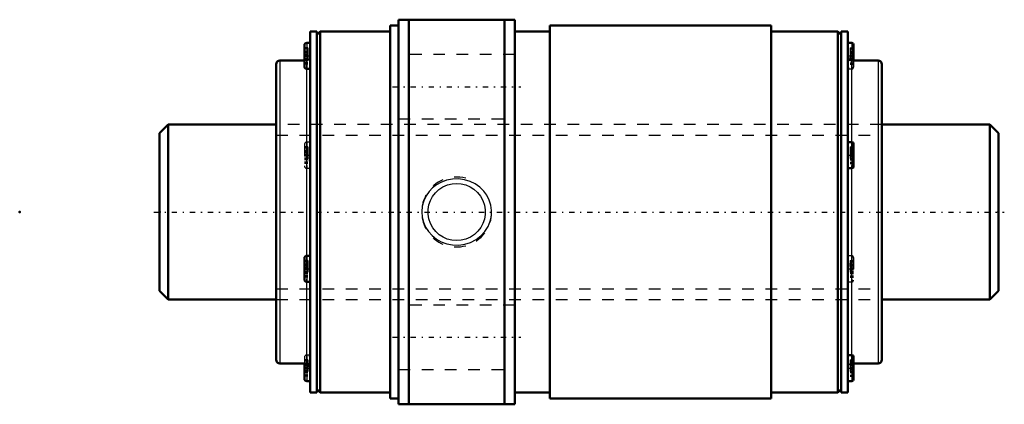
# Model space of a CAD drawing. Header units: millimetres. Extents: x -12 to 72.5, y -16.5 to 16.5.
import ezdxf

# ---------------------------------------------------------------- set-up
doc = ezdxf.new("R2010")
doc.units = ezdxf.units.MM
doc.linetypes.add('Center', pattern=[1.5, 0.45, -0.5, 0.05, -0.5])
doc.linetypes.add('Dashed', pattern=[2, 1, -1])
for name, color, linetype, lineweight in [('2d ConnectionPoints', 7, 'Continuous', 50), ('AM_0', 7, 'Continuous', 50), ('AM_4', 3, 'Continuous', 25), ('AM_5', 3, 'Continuous', 25), ('AM_7', 7, 'Center', 25), ('AM_9', 6, 'Dashed', 25)]:
    doc.layers.add(name, color=color, linetype=linetype, lineweight=lineweight)

# ---------------------------------------------------------------- blocks, each defined once
blk = doc.blocks.new('1_WTF1520_3ZZ_Nut_0_in_WTF1520_3ZZ_72LC7T_000_rev_4')
at = {"layer": 'AM_0'}
for p, q in [((30.5, 16.5), (20.5, 16.5)), ((20.5, 16.5), (20.5, -16.5)), ((21.383, 16.5), (21.383, -16.5)), ((29.617, 16.5), (29.617, -16.5)), ((30.5, 16.5), (30.5, -16.5)), ((12.94, 15.5), (12.94, -15.5)), ((13.5, 15.5), (12.94, 15.5)), ((13.8, 15.5), (13.5, 15.2)), ((13.5, 15.5), (13.5, -15.5)), ((13.8, 15.5), (13.8, -15.5)), ((19.8, 15.5), (13.8, 15.5)), ((19.8, 16), (19.8, -16)), ((20.5, 16), (19.8, 16)), ((33.5, 15.5), (30.5, 15.5)), ((33.5, 16), (33.5, -16)), ((52.5, 16), (33.5, 16)), ((52.5, 16), (52.5, -16)), ((58.2, 15.5), (52.5, 15.5)), ((58.2, 15.5), (58.2, -15.5)), ((58.5, 15.2), (58.2, 15.5)), ((58.5, 15.5), (58.5, -15.5)), ((59.06, 15.5), (58.5, 15.5)), ((59.06, 15.5), (59.06, -15.5)), ((12.94, 14.511), (12.64, 14.511)), ((59.41, 14.511), (59.06, 14.511)), ((12.44, 14.311), (12.44, 12.471)), ((59.56, 14.361), (59.56, 13)), ((12.44, 13), (10.33, 13)), ((61.67, 13), (59.39, 13)), ((10, 12.67), (10, -12.67)), ((12.64, 12.271), (12.915, 12.271)), ((62, 12.67), (62, -12.67)), ((59.41, 5.994), (59.06, 5.994)), ((59.56, 5.844), (59.56, 3.904)), ((59.06, 3.754), (59.41, 3.754)), ((12.44, -3.954), (12.44, -5.794)), ((12.94, -3.754), (12.64, -3.754)), ((12.64, -5.994), (12.94, -5.994)), ((59.41, -12.271), (59.086, -12.271)), ((59.56, -12.421), (59.56, -14.361)), ((10.33, -13), (12.61, -13)), ((12.44, -13), (12.44, -14.311)), ((59.56, -13), (61.67, -13)), ((12.64, -14.511), (12.94, -14.511)), ((13.5, -15.2), (13.8, -15.5)), ((58.2, -15.5), (58.5, -15.2)), ((59.06, -14.511), (59.41, -14.511)), ((12.94, -15.5), (13.5, -15.5)), ((13.8, -15.5), (19.8, -15.5)), ((19.8, -16), (20.5, -16)), ((30.5, -15.5), (33.5, -15.5)), ((33.5, -16), (52.5, -16)), ((52.5, -15.5), (58.2, -15.5)), ((58.5, -15.5), (59.06, -15.5)), ((20.5, -16.5), (30.5, -16.5))]:
    blk.add_line(p, q, dxfattribs=at)
for centre, radius, start, end in [((12.64, 14.311), 0.2, 90, 180), ((59.41, 14.361), 0.15, 0, 90), ((10.33, 12.67), 0.33, 90, 180), ((59.39, 13.33), 0.33, 180, 270), ((61.67, 12.67), 0.33, 0, 90), ((12.64, 12.471), 0.2, 180, 270), ((59.41, 5.844), 0.15, 0, 90), ((59.41, 3.904), 0.15, 270, 360), ((12.64, -3.954), 0.2, 90, 180), ((12.64, -5.794), 0.2, 180, 270), ((10.33, -12.67), 0.33, 180, 270), ((59.41, -12.421), 0.15, 0, 90), ((61.67, -12.67), 0.33, 270, 0), ((12.61, -13.33), 0.33, 360, 90), ((12.64, -14.311), 0.2, 180, 270), ((59.41, -14.361), 0.15, 270, 360)]:
    blk.add_arc(centre, radius, start, end, dxfattribs=at)
at = {"layer": 'AM_4'}
for p, q in [((12.64, 14.511), (12.64, 12.271)), ((59.41, 14.511), (59.41, 13)), ((10.33, 13), (10.33, -13)), ((59.39, 13), (59.39, 5.994)), ((61.67, 13), (61.67, -13)), ((12.61, 12.273), (12.61, -3.756)), ((59.41, 5.994), (59.41, 3.754)), ((59.39, 3.754), (59.39, -12.271)), ((12.64, -3.754), (12.64, -5.994)), ((12.61, -5.992), (12.61, -13)), ((59.41, -12.271), (59.41, -14.511)), ((12.64, -13.001), (12.64, -14.511))]:
    blk.add_line(p, q, dxfattribs=at)
at = {"layer": 'AM_5', "linetype": 'Dashed'}
blk.add_arc((25.5, 0), 3, 75, 15, dxfattribs=at)
at = {"layer": 'AM_7'}
for p, q in [((12.415, 13.391), (12.965, 13.391)), ((59.035, 13.391), (59.585, 13.391)), ((20, 10.75), (31, 10.75)), ((12.415, 4.874), (12.965, 4.874)), ((59.035, 4.874), (59.585, 4.874)), ((12.415, -4.874), (12.965, -4.874)), ((59.035, -4.874), (59.585, -4.874)), ((20, -10.75), (31, -10.75)), ((12.415, -13.391), (12.965, -13.391)), ((59.035, -13.391), (59.585, -13.391))]:
    blk.add_line(p, q, dxfattribs=at)
at = {"layer": 'AM_9'}
for p, q in [((12.74, 14.1), (12.44, 14.1)), ((12.74, 13.987), (12.44, 13.987)), ((12.74, 13.783), (12.44, 13.783)), ((12.74, 13.752), (12.44, 13.752)), ((12.74, 13.657), (12.44, 13.657)), ((12.44, 13.647), (12.74, 13.647)), ((12.74, 13.64), (12.44, 13.64)), ((12.74, 14.1), (12.74, 12.681)), ((59.26, 14.1), (59.56, 14.1)), ((59.26, 14.1), (59.26, 12.681)), ((59.26, 13.987), (59.56, 13.987)), ((59.26, 13.783), (59.56, 13.783)), ((59.26, 13.752), (59.56, 13.752)), ((59.26, 13.657), (59.56, 13.657)), ((59.26, 13.647), (59.56, 13.647)), ((59.26, 13.64), (59.56, 13.64)), ((12.74, 13.473), (12.44, 13.473)), ((12.74, 13.435), (12.44, 13.435)), ((12.74, 13.347), (12.44, 13.347)), ((12.74, 13.308), (12.44, 13.308)), ((12.74, 13.142), (12.44, 13.142)), ((12.74, 13.134), (12.44, 13.134)), ((12.74, 13.124), (12.44, 13.124)), ((12.74, 13.029), (12.44, 13.029)), ((12.61, 13), (12.44, 13)), ((12.74, 12.998), (12.44, 12.998)), ((12.74, 12.794), (12.44, 12.794)), ((12.74, 12.681), (12.44, 12.681)), ((12.61, 13), (12.61, 12.273)), ((30.5, 13.5), (20.5, 13.5)), ((59.26, 13.473), (59.56, 13.473)), ((59.26, 13.435), (59.56, 13.435)), ((59.26, 13.347), (59.56, 13.347)), ((59.26, 13.308), (59.56, 13.308)), ((59.26, 13.142), (59.56, 13.142)), ((59.56, 13.134), (59.26, 13.134)), ((59.26, 13.124), (59.56, 13.124)), ((59.26, 13.029), (59.56, 13.029)), ((59.26, 12.998), (59.56, 12.998)), ((59.26, 12.794), (59.56, 12.794)), ((59.26, 12.681), (59.56, 12.681)), ((59.41, 13), (59.41, 12.271)), ((59.56, 13), (59.56, 12.421)), ((59.086, 12.271), (59.41, 12.271)), ((20.5, 8), (30.5, 8)), ((62, 7.5), (10, 7.5)), ((12.94, 5.994), (12.64, 5.994)), ((12.64, 5.994), (12.64, 3.754)), ((59.39, 5.994), (59.39, 3.754)), ((12.44, 5.794), (12.44, 3.954)), ((12.74, 5.583), (12.44, 5.583)), ((12.74, 5.47), (12.44, 5.47)), ((12.74, 5.267), (12.44, 5.267)), ((12.74, 5.236), (12.44, 5.236)), ((12.74, 5.14), (12.44, 5.14)), ((12.44, 5.13), (12.74, 5.13)), ((12.74, 5.123), (12.44, 5.123)), ((12.74, 5.583), (12.74, 4.164)), ((59.26, 5.583), (59.56, 5.583)), ((59.26, 5.583), (59.26, 4.164)), ((59.26, 5.47), (59.56, 5.47)), ((59.26, 5.267), (59.56, 5.267)), ((59.26, 5.236), (59.56, 5.236)), ((59.26, 5.14), (59.56, 5.14)), ((59.26, 5.13), (59.56, 5.13)), ((59.26, 5.123), (59.56, 5.123)), ((12.74, 4.956), (12.44, 4.956)), ((12.74, 4.918), (12.44, 4.918)), ((12.74, 4.83), (12.44, 4.83)), ((12.74, 4.791), (12.44, 4.791)), ((12.74, 4.625), (12.44, 4.625)), ((12.74, 4.617), (12.44, 4.617)), ((12.74, 4.608), (12.44, 4.608)), ((12.74, 4.512), (12.44, 4.512)), ((12.74, 4.481), (12.44, 4.481)), ((12.74, 4.277), (12.44, 4.277)), ((59.26, 4.956), (59.56, 4.956)), ((59.26, 4.918), (59.56, 4.918)), ((59.26, 4.83), (59.56, 4.83)), ((59.26, 4.791), (59.56, 4.791)), ((59.26, 4.625), (59.56, 4.625)), ((59.56, 4.617), (59.26, 4.617)), ((59.26, 4.608), (59.56, 4.608)), ((59.26, 4.512), (59.56, 4.512)), ((59.26, 4.481), (59.56, 4.481)), ((59.26, 4.277), (59.56, 4.277)), ((12.74, 4.164), (12.44, 4.164)), ((12.64, 3.754), (12.94, 3.754)), ((59.26, 4.164), (59.56, 4.164)), ((12.74, -4.164), (12.44, -4.164)), ((12.61, -3.756), (12.61, -5.992)), ((12.74, -4.164), (12.74, -5.583)), ((59.41, -3.754), (59.06, -3.754)), ((59.26, -4.164), (59.56, -4.164)), ((59.26, -4.164), (59.26, -5.583)), ((59.41, -3.754), (59.41, -5.994)), ((59.56, -3.904), (59.56, -5.844)), ((12.74, -4.277), (12.44, -4.277)), ((12.74, -4.481), (12.44, -4.481)), ((12.74, -4.512), (12.44, -4.512)), ((12.74, -4.608), (12.44, -4.608)), ((12.44, -4.617), (12.74, -4.617)), ((12.74, -4.625), (12.44, -4.625)), ((12.74, -4.791), (12.44, -4.791)), ((12.74, -4.83), (12.44, -4.83)), ((12.74, -4.918), (12.44, -4.918)), ((12.74, -4.956), (12.44, -4.956)), ((59.26, -4.277), (59.56, -4.277)), ((59.26, -4.481), (59.56, -4.481)), ((59.26, -4.512), (59.56, -4.512)), ((59.26, -4.608), (59.56, -4.608)), ((59.26, -4.617), (59.56, -4.617)), ((59.26, -4.625), (59.56, -4.625)), ((59.26, -4.791), (59.56, -4.791)), ((59.26, -4.83), (59.56, -4.83)), ((59.26, -4.918), (59.56, -4.918)), ((59.26, -4.956), (59.56, -4.956)), ((12.74, -5.123), (12.44, -5.123)), ((12.74, -5.13), (12.44, -5.13)), ((12.74, -5.14), (12.44, -5.14)), ((12.74, -5.236), (12.44, -5.236)), ((12.74, -5.267), (12.44, -5.267)), ((12.74, -5.47), (12.44, -5.47)), ((12.74, -5.583), (12.44, -5.583)), ((59.26, -5.123), (59.56, -5.123)), ((59.56, -5.13), (59.26, -5.13)), ((59.26, -5.14), (59.56, -5.14)), ((59.26, -5.236), (59.56, -5.236)), ((59.26, -5.267), (59.56, -5.267)), ((59.26, -5.47), (59.56, -5.47)), ((59.26, -5.583), (59.56, -5.583)), ((59.06, -5.994), (59.41, -5.994)), ((10, -7.5), (62, -7.5)), ((30.5, -8), (20.5, -8)), ((12.44, -12.471), (12.44, -13)), ((12.64, -12.271), (12.64, -13.001)), ((12.915, -12.271), (12.64, -12.271)), ((59.39, -12.271), (59.39, -13)), ((12.74, -12.681), (12.44, -12.681)), ((12.74, -12.794), (12.44, -12.794)), ((12.74, -12.998), (12.44, -12.998)), ((12.74, -13.029), (12.44, -13.029)), ((12.74, -13.124), (12.44, -13.124)), ((12.44, -13.134), (12.74, -13.134)), ((12.74, -13.142), (12.44, -13.142)), ((12.74, -13.308), (12.44, -13.308)), ((12.74, -13.347), (12.44, -13.347)), ((12.74, -13.435), (12.44, -13.435)), ((12.74, -13.473), (12.44, -13.473)), ((12.74, -12.681), (12.74, -14.1)), ((20.5, -13.5), (30.5, -13.5)), ((59.26, -12.681), (59.56, -12.681)), ((59.26, -12.681), (59.26, -14.1)), ((59.26, -12.794), (59.56, -12.794)), ((59.26, -12.998), (59.56, -12.998)), ((59.26, -13.029), (59.56, -13.029)), ((59.26, -13.124), (59.56, -13.124)), ((59.26, -13.134), (59.56, -13.134)), ((59.26, -13.142), (59.56, -13.142)), ((59.26, -13.308), (59.56, -13.308)), ((59.26, -13.347), (59.56, -13.347)), ((59.26, -13.435), (59.56, -13.435)), ((59.26, -13.473), (59.56, -13.473)), ((59.39, -13), (59.56, -13)), ((12.74, -13.64), (12.44, -13.64)), ((12.74, -13.647), (12.44, -13.647)), ((12.74, -13.657), (12.44, -13.657)), ((12.74, -13.752), (12.44, -13.752)), ((12.74, -13.783), (12.44, -13.783)), ((12.74, -13.987), (12.44, -13.987)), ((12.74, -14.1), (12.44, -14.1)), ((59.26, -13.64), (59.56, -13.64)), ((59.56, -13.647), (59.26, -13.647)), ((59.26, -13.657), (59.56, -13.657)), ((59.26, -13.752), (59.56, -13.752)), ((59.26, -13.783), (59.56, -13.783)), ((59.26, -13.987), (59.56, -13.987)), ((59.26, -14.1), (59.56, -14.1))]:
    blk.add_line(p, q, dxfattribs=at)
for points in [[(12.94, 12.724), (12.938, 12.676), (12.92, 12.556), (12.894, 12.453), (12.875, 12.368), (12.876, 12.307), (12.894, 12.278), (12.915, 12.271)], [(59.06, 12.724), (59.08, 12.554), (59.108, 12.445), (59.126, 12.358), (59.122, 12.303), (59.099, 12.274), (59.085, 12.271)], [(12.94, 3.974), (12.938, 4.011), (12.92, 4.127), (12.894, 4.261), (12.875, 4.416), (12.876, 4.591), (12.894, 4.742), (12.918, 4.898), (12.94, 5.135)], [(59.06, 3.974), (59.08, 4.129), (59.108, 4.276), (59.126, 4.44), (59.121, 4.611), (59.099, 4.789), (59.074, 4.948), (59.06, 5.107), (59.06, 5.135)], [(23.433, 2.062), (23.134, 1.748), (22.885, 1.394), (22.675, 0.955), (22.544, 0.487), (22.5, 0.025), (22.536, -0.437), (22.646, -0.876), (22.826, -1.29), (23.076, -1.676), (23.385, -2.018), (23.761, -2.318), (24.181, -2.556), (24.656, -2.731), (25.153, -2.828), (25.676, -2.841), (26.194, -2.769), (26.697, -2.609), (27.166, -2.367), (27.578, -2.052), (27.929, -1.67), (28.195, -1.249), (28.382, -0.788), (28.48, -0.328), (28.496, 0.143), (28.434, 0.592), (28.298, 1.025), (28.092, 1.431), (27.824, 1.799), (27.486, 2.132), (27.1, 2.407), (26.653, 2.627), (26.175, 2.773), (25.661, 2.842), (25.142, 2.826), (24.625, 2.722), (24.132, 2.533), (23.766, 2.322), (23.433, 2.062)], [(25.5, 2.458), (25.9, 2.425), (26.289, 2.329), (26.654, 2.171), (26.988, 1.957), (27.292, 1.683), (27.546, 1.363), (27.749, 0.993), (27.886, 0.593), (27.951, 0.188), (27.948, -0.223), (27.881, -0.612), (27.753, -0.983), (27.566, -1.333), (27.326, -1.647), (27.024, -1.929), (26.679, -2.157), (26.294, -2.327), (25.883, -2.428), (25.479, -2.458), (25.075, -2.422), (24.697, -2.323), (24.34, -2.168), (24.005, -1.951), (23.709, -1.684), (23.449, -1.356), (23.249, -0.988), (23.114, -0.592), (23.048, -0.178), (23.052, 0.223), (23.12, 0.618), (23.249, 0.989), (23.435, 1.334), (23.681, 1.654), (23.976, 1.929), (24.327, 2.16), (24.713, 2.329), (25.101, 2.426), (25.5, 2.458)], [(12.94, -3.974), (12.938, -4.011), (12.92, -4.128), (12.894, -4.261), (12.875, -4.42), (12.876, -4.591), (12.894, -4.743), (12.918, -4.898), (12.94, -5.135)], [(59.06, -3.974), (59.08, -4.129), (59.108, -4.274), (59.126, -4.44), (59.122, -4.608), (59.099, -4.789), (59.075, -4.947), (59.06, -5.107), (59.06, -5.135)], [(12.94, -12.724), (12.938, -12.676), (12.92, -12.556), (12.894, -12.453), (12.875, -12.368), (12.876, -12.307), (12.894, -12.278), (12.915, -12.271)], [(59.06, -12.724), (59.08, -12.554), (59.108, -12.445), (59.126, -12.358), (59.122, -12.303), (59.099, -12.274), (59.085, -12.271)]]:
    blk.add_lwpolyline(points, dxfattribs=at)
for centre, radius, start, end in [((12.61, 13.33), 0.33, 270, 0), ((59.41, 12.421), 0.15, 270, 360), ((12.64, 5.794), 0.2, 90, 180), ((12.64, 3.954), 0.2, 180, 270), ((59.41, -3.904), 0.15, 0, 90), ((59.41, -5.844), 0.15, 270, 360), ((12.64, -12.471), 0.2, 90, 180), ((59.39, -13.33), 0.33, 90, 180)]:
    blk.add_arc(centre, radius, start, end, dxfattribs=at)
blk = doc.blocks.new('2_WTF1520_30ZZ0_Shaft_0_in_WTF1520_3ZZ_72LC7T_000_rev_4')
at = {"layer": 'AM_0'}
for p, q in [((0.75, 7.5), (0, 6.75)), ((0.75, 7.5), (0.75, -7.5)), ((10, 7.5), (0.75, 7.5)), ((71.25, 7.5), (62, 7.5)), ((71.25, 7.5), (71.25, -7.5)), ((72, 6.75), (71.25, 7.5)), ((0, 6.75), (0, -6.75)), ((72, 6.75), (72, -6.75)), ((0, -6.75), (0.75, -7.5)), ((71.25, -7.5), (72, -6.75)), ((0.75, -7.5), (10, -7.5)), ((62, -7.5), (71.25, -7.5))]:
    blk.add_line(p, q, dxfattribs=at)
at = {"layer": 'AM_5', "linetype": 'Dashed'}
for p, q in [((10, 6.58), (62, 6.58)), ((10, -6.58), (62, -6.58))]:
    blk.add_line(p, q, dxfattribs=at)
at = {"layer": 'AM_7'}
blk.add_line((-0.5, 0), (72.5, 0), dxfattribs=at)
at = {"layer": 'AM_9'}
for p, q in [((62, 7.5), (10, 7.5)), ((10, -7.5), (62, -7.5))]:
    blk.add_line(p, q, dxfattribs=at)

msp = doc.modelspace()

# ---------------------------------------------------------------- linework, layer by layer
at = {"layer": '2d ConnectionPoints'}
for p in [(-12, 0), (0, 0), (72, 0)]:
    msp.add_point(p, dxfattribs=at)

# ---------------------------------------------------------------- block references
for name in ['1_WTF1520_3ZZ_Nut_0_in_WTF1520_3ZZ_72LC7T_000_rev_4', '2_WTF1520_30ZZ0_Shaft_0_in_WTF1520_3ZZ_72LC7T_000_rev_4']:
    msp.add_blockref(name, (0, 0))

doc.saveas('drawing.dxf')
